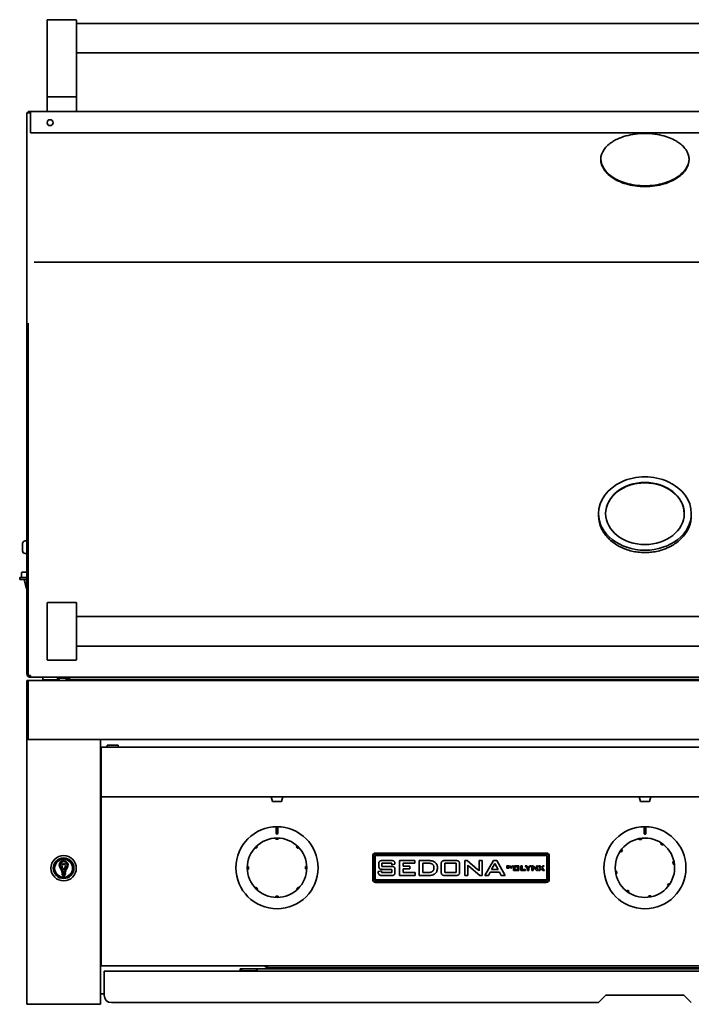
# Model space of a CAD drawing. Extents: x -4.2 to 75.1, y 0.4 to 69.5.
# Tile 1 of 4: x -4.2 to 18.6, y 0.4 to 33.8. Entities that reach past the tile are written whole.
import ezdxf

# ---------------------------------------------------------------- set-up
doc = ezdxf.new("R2010")
doc.units = 0
doc.header["$MEASUREMENT"] = 0

msp = doc.modelspace()

# ---------------------------------------------------------------- linework, layer by layer
at = {"color": 7, "lineweight": 35}
for p, q in [((-3.312574, 33.826594), (-3.312574, 33.323275)), ((-2.332574, 33.846594), (-3.292574, 33.846594)), ((-2.312574, 33.323275), (-2.312574, 33.826594)), ((-2.312574, 33.721595), (36.312426, 33.721595)), ((-3.312574, 31.221595), (-3.312574, 33.323275)), ((-2.312574, 33.323275), (-2.312574, 31.221595)), ((-2.312573, 32.721596), (36.312426, 32.721596)), ((-3.292574, 31.221595), (-3.312574, 31.221595)), ((-3.312574, 30.741596), (-3.312574, 31.201595)), ((-2.332574, 31.221595), (-3.292574, 31.221595)), ((-3.292574, 31.221595), (-2.332574, 31.221595)), ((-2.312574, 31.221595), (-2.332574, 31.221595)), ((-2.312574, 31.201595), (-2.312574, 30.741596)), ((-3.875073, 30.685694), (-3.997374, 30.685694)), ((-3.997374, 19.014189), (-3.997374, 30.685694)), ((-3.959573, 30.721594), (-3.875073, 30.721594)), ((-3.959573, 30.685694), (-3.959573, 30.721594)), ((-3.875073, 30.721594), (37.874924, 30.721594)), ((-3.875073, 30.721594), (-3.875073, 30.685694)), ((-3.875073, 29.998195), (-3.875073, 30.685694)), ((-3.875073, 30.671613), (-3.875073, 30.665697)), ((-3.875073, 30.058745), (-3.875073, 30.665697)), ((-3.875073, 30.053024), (-3.875073, 30.058745)), ((37.874924, 30.002845), (-3.875073, 30.002845)), ((-3.875073, 29.998195), (-3.752774, 29.998195)), ((15.499928, 29.094137), (15.499928, 29.093416)), ((18.499926, 29.094104), (18.499926, 29.093414)), ((-3.997374, 23.441801), (-3.997374, 25.494678)), ((37.752628, 25.604508), (-3.752769, 25.604508)), ((-3.997374, 23.441801), (-3.997374, 23.229322)), ((-3.959573, 23.310655), (-3.959573, 23.529649)), ((-3.997374, 15.00648), (-3.997374, 23.229322)), ((-3.959573, 15.026335), (-3.959573, 23.310655)), ((-3.997374, 19.014189), (-3.997359, 19.01479)), ((-3.997374, 18.424373), (-3.997374, 19.014189)), ((-3.997374, 18.424373), (-3.997374, 18.388134)), ((-3.997374, 17.849667), (-3.997374, 18.388136)), ((-3.997374, 17.849667), (-3.997374, 17.494562)), ((-3.997374, 15.201673), (-3.997374, 17.494562)), ((15.424926, 16.992534), (15.424926, 17.062923)), ((18.574926, 16.992534), (18.574926, 17.062923)), ((-3.997374, 16.132673), (-4.057373, 16.132673)), ((-3.997374, 15.711768), (-3.997374, 16.132673)), ((-4.147374, 16.042673), (-4.147374, 15.799616)), ((-4.147374, 15.799616), (-4.147374, 15.796672)), ((-3.997374, 15.706673), (-4.057373, 15.706673)), ((-3.997374, 15.706673), (-3.997374, 15.711768)), ((-3.997374, 15.073871), (-4.149774, 15.073871)), ((-3.997374, 15.201411), (-3.997374, 15.201673)), ((-3.997388, 14.88687), (-4.242627, 14.88687)), ((-4.242627, 14.827071), (-4.242627, 14.88687)), ((-4.242627, 14.827071), (-3.997374, 14.827071)), ((-4.180775, 15.04287), (-4.180775, 14.88687)), ((-4.090774, 14.816871), (-3.997374, 14.816871)), ((-4.009586, 14.513871), (-4.090774, 14.816871)), ((-4.040774, 14.816871), (-4.040774, 14.827071)), ((-3.997374, 15.00648), (-3.997374, 14.438155)), ((-3.959573, 14.438155), (-3.959573, 15.026335)), ((-4.009586, 14.513871), (-3.997374, 14.513871)), ((-3.997374, 14.438155), (-3.997374, 11.620722)), ((-3.959573, 11.553723), (-3.959573, 14.438155)), ((-3.312574, 14.015034), (-3.312574, 14.015823)), ((-3.312574, 13.656717), (-3.312574, 14.015034)), ((-3.292574, 14.035822), (-2.332574, 14.035822)), ((-2.332574, 14.035323), (-3.292574, 14.035323)), ((-2.312574, 14.015823), (-2.312574, 14.015034)), ((-2.312574, 14.015034), (-2.312574, 13.656717)), ((-3.312574, 13.656717), (-3.312574, 12.463928)), ((-2.312574, 12.463928), (-2.312574, 13.656717)), ((-2.312574, 13.560322), (36.437426, 13.560322)), ((-3.312574, 12.105611), (-3.312574, 12.463928)), ((-2.312574, 12.560323), (36.437426, 12.560323)), ((-2.312574, 12.463928), (-2.312574, 12.105611)), ((-2.332574, 12.085323), (-3.292574, 12.085323)), ((-3.952273, 11.384513), (-4.000075, 11.384513)), ((-4.000075, 11.384513), (-4.000075, 10.696513)), ((-3.959573, 11.553723), (-3.875073, 11.553723)), ((37.952126, 11.384513), (-3.952273, 11.384513)), ((-3.952273, 10.697013), (-3.952273, 11.384513)), ((-3.952273, 11.384513), (-3.952273, 10.696513)), ((-3.875073, 11.553723), (-3.875073, 11.498423)), ((-3.875073, 11.553723), (-3.875073, 11.501538)), ((-3.875073, 11.498424), (-3.875073, 11.497823)), ((37.874924, 11.497823), (-3.875073, 11.497823)), ((-3.459575, 11.497823), (-3.304418, 11.497823)), ((-3.459575, 11.407823), (-3.459575, 11.497823)), ((-3.459575, 11.407823), (-3.304418, 11.407823)), ((-3.304418, 11.497823), (-2.959574, 11.497823)), ((-3.304418, 11.407823), (-2.959574, 11.407823)), ((-3.294898, 11.405469), (-3.297358, 11.407823)), ((-3.278284, 11.407823), (-3.28543, 11.39778)), ((-2.959574, 11.407823), (-2.959574, 11.497823)), ((-2.959566, 11.485687), (-2.907553, 11.485687)), ((-2.959566, 11.473264), (-2.907553, 11.473264)), ((-2.95111, 11.428), (-2.959566, 11.428)), ((-2.667274, 11.472055), (-2.959559, 11.472055)), ((-2.527773, 11.476001), (-2.881116, 11.476001)), ((-2.667274, 11.472055), (-2.667274, 11.424056)), ((-0.229773, 11.424056), (-2.667274, 11.424056)), ((-2.667274, 11.424056), (-2.667274, 11.388056)), ((-0.229773, 11.388056), (-2.667274, 11.388056)), ((-2.527773, 11.497838), (-2.527773, 11.476001)), ((34.229626, 11.424056), (-0.229773, 11.424056)), ((-0.229773, 11.424056), (-0.229773, 11.388056)), ((-0.229773, 11.388056), (34.229626, 11.388056)), ((-4.00008, 11.286712), (-4.000077, 11.287449)), ((-4.000075, 10.696513), (-4.000075, 10.518446)), ((-4.000075, 9.446513), (-4.000075, 10.518446)), ((-3.952273, 10.519075), (-3.952273, 10.697013)), ((-3.952273, 10.696513), (-3.952273, 10.518446)), ((-3.952273, 10.519075), (-3.952273, 9.442918)), ((-3.952273, 9.446513), (-3.952273, 10.518446)), ((-4.000075, 9.386903), (-4.000075, 9.446513)), ((-3.952273, 9.446513), (-4.000075, 9.446513)), ((-4.000075, 9.385708), (-4.000075, 9.386903)), ((-4.000075, 9.386903), (-3.952273, 9.386903)), ((-4.000075, 9.384513), (-4.000075, 9.385708)), ((-4.000075, 0.384513), (-4.000075, 9.384513)), ((-3.902274, 9.384513), (-4.000075, 9.384513)), ((-3.952273, 9.386903), (-3.952273, 9.446513)), ((-3.952273, 9.384513), (-3.952273, 9.442918)), ((-3.952273, 9.385708), (-3.952273, 9.386903)), ((-3.952273, 9.384513), (-3.952273, 9.385708)), ((37.952126, 9.384513), (-3.952273, 9.384513)), ((-3.902274, 9.384513), (-1.597874, 9.384513)), ((-1.500074, 9.384513), (-1.597874, 9.384513)), ((-1.500074, 9.384513), (-1.500074, 0.384513)), ((-1.500074, 9.072013), (-1.469074, 9.072013)), ((35.468928, 9.120813), (-1.469074, 9.120813)), ((-1.469074, 9.050013), (-1.469074, 9.120813)), ((-1.469074, 8.11786), (-1.469074, 9.050013)), ((-1.266801, 9.197013), (-0.891802, 9.197013)), ((-1.266801, 9.120813), (-1.266801, 9.197013)), ((-0.891802, 9.197013), (-0.891802, 9.120813)), ((-1.469074, 8.100724), (-1.469074, 8.11786)), ((-1.469074, 7.541649), (-1.469074, 8.100724)), ((-1.469074, 7.502513), (-1.469074, 7.541649)), ((-1.469074, 7.502513), (-1.469074, 7.431713)), ((35.468928, 7.431713), (-1.469074, 7.431713)), ((-1.469074, 7.400713), (-1.469074, 7.431713)), ((-1.469074, 1.768513), (-1.469074, 7.400713)), ((4.303926, 7.431713), (4.695926, 7.431713)), ((4.349926, 7.271713), (4.303926, 7.431713)), ((4.649926, 7.271713), (4.695926, 7.431713)), ((16.803926, 7.431713), (16.807336, 7.431713)), ((16.849926, 7.271713), (16.803926, 7.431713)), ((16.807336, 7.431713), (17.195926, 7.431713)), ((17.149926, 7.271713), (17.195926, 7.431713)), ((4.349926, 7.271713), (4.649926, 7.271713)), ((4.349926, 7.271713), (4.649926, 7.271713)), ((16.849926, 7.271713), (17.147317, 7.271713)), ((16.852536, 7.271713), (17.149926, 7.271713)), ((4.468926, 6.197213), (4.468926, 6.353213)), ((4.530927, 6.353213), (4.530927, 6.197213)), ((16.968926, 6.197213), (16.968926, 6.353213)), ((17.030927, 6.353213), (17.030927, 6.197213)), ((3.764602, 5.700139), (3.773967, 5.690843)), ((3.784013, 5.680872), (3.773967, 5.690843)), ((3.838961, 5.736231), (3.784013, 5.680872)), ((3.828916, 5.746202), (3.819551, 5.755498)), ((3.828916, 5.746202), (3.838961, 5.736231)), ((4.457218, 6.02241), (4.457268, 6.009215)), ((4.457321, 5.995061), (4.457268, 6.009215)), ((4.496319, 5.995206), (4.457321, 5.995061)), ((4.535319, 5.995351), (4.496319, 5.995206)), ((4.535267, 6.009505), (4.535217, 6.022701)), ((4.535267, 6.009505), (4.535319, 5.995351)), ((5.155586, 5.741127), (5.165557, 5.751172)), ((5.210945, 5.686178), (5.155586, 5.741127)), ((5.174853, 5.760537), (5.165557, 5.751172)), ((5.220916, 5.696223), (5.210945, 5.686178)), ((5.220916, 5.696223), (5.230211, 5.705588)), ((16.79965, 6.003025), (16.80179, 5.990005)), ((16.804086, 5.976037), (16.80179, 5.990005)), ((16.84257, 5.982364), (16.804086, 5.976037)), ((16.881053, 5.988691), (16.84257, 5.982364)), ((16.878757, 6.002658), (16.876617, 6.015678)), ((16.878757, 6.002658), (16.881053, 5.988691)), ((17.533782, 5.836027), (17.542034, 5.847527)), ((17.597153, 5.790551), (17.533782, 5.836027)), ((17.549727, 5.858247), (17.542034, 5.847527)), ((17.605405, 5.80205), (17.597153, 5.790551)), ((17.605405, 5.80205), (17.613098, 5.81277)), ((7.749926, 5.425713), (7.749926, 4.625713)), ((7.78342, 5.425713), (7.78342, 4.625713)), ((7.83342, 5.425713), (7.83342, 4.625713)), ((13.649926, 5.525713), (7.849926, 5.525713)), ((13.649926, 5.492219), (7.849926, 5.492219)), ((13.649926, 5.442219), (7.849926, 5.442219)), ((13.666432, 4.625713), (13.666432, 5.425713)), ((13.716433, 4.625713), (13.716433, 5.425713)), ((13.749926, 4.625713), (13.749926, 5.425713)), ((16.166892, 5.575014), (16.177612, 5.567321)), ((16.189113, 5.559068), (16.177612, 5.567321)), ((16.234589, 5.622439), (16.189113, 5.559068)), ((16.223089, 5.630691), (16.212368, 5.638384)), ((16.223089, 5.630691), (16.234589, 5.622439)), ((-2.773696, 5.316677), (-2.773696, 5.313715)), ((-2.726451, 5.313716), (-2.726451, 5.316677)), ((3.515633, 5.060553), (3.502439, 5.060504)), ((3.515633, 5.060553), (3.529788, 5.060606)), ((3.529788, 5.060606), (3.530078, 4.982607)), ((5.469775, 5.067819), (5.483928, 5.067872)), ((5.470064, 4.98982), (5.469775, 5.067819)), ((5.497124, 5.067921), (5.483928, 5.067872)), ((7.956493, 5.092932), (7.956493, 5.149321)), ((8.065031, 5.178716), (8.065031, 5.070178)), ((8.399689, 5.178716), (8.065031, 5.178716)), ((8.065031, 5.070178), (8.383719, 5.070178)), ((8.087784, 5.269165), (8.377925, 5.269165)), ((8.399689, 5.124447), (8.399689, 5.178716)), ((8.508227, 5.147483), (8.399689, 5.124447)), ((8.508227, 5.157518), (8.508227, 5.147483)), ((8.663798, 5.269165), (9.179353, 5.269165)), ((8.663798, 4.762654), (8.663798, 5.269165)), ((8.781381, 5.178716), (8.781381, 5.079223)), ((9.179353, 5.178716), (8.781381, 5.178716)), ((8.781381, 5.079223), (9.016546, 5.079223)), ((9.016546, 5.079223), (9.016546, 4.988775)), ((9.179353, 5.269165), (9.179353, 5.178716)), ((9.334925, 5.269165), (9.662799, 5.269165)), ((9.334925, 4.762654), (9.334925, 5.269165)), ((9.452507, 5.178716), (9.452507, 4.862148)), ((9.663789, 5.178716), (9.452507, 5.178716)), ((10.078409, 4.886314), (10.078409, 5.149886)), ((10.195993, 5.178716), (10.195993, 4.862148)), ((10.58492, 5.178716), (10.195993, 5.178716)), ((10.203624, 5.269165), (10.576722, 5.269165)), ((10.58492, 4.862148), (10.58492, 5.178716)), ((10.702503, 5.149886), (10.702503, 4.886314)), ((10.876163, 5.269165), (10.956577, 5.269165)), ((10.876163, 4.762654), (10.876163, 5.269165)), ((10.956577, 5.269165), (11.312435, 4.970686)), ((11.021729, 5.075549), (10.979755, 5.116816)), ((10.984701, 5.036261), (10.984701, 4.762654)), ((11.392849, 4.762654), (11.021729, 5.075549)), ((11.364584, 5.269165), (11.473122, 5.269165)), ((11.364584, 5.003191), (11.364584, 5.269165)), ((11.473122, 5.269165), (11.473122, 4.762654)), ((11.565379, 4.762654), (11.850716, 5.269165)), ((11.903147, 5.169954), (11.791077, 4.96164)), ((11.850716, 5.269165), (11.963634, 5.269165)), ((12.011827, 4.96164), (11.903147, 5.169954)), ((11.963634, 5.269165), (12.252786, 4.762654)), ((12.302655, 5.088237), (12.367251, 5.088237)), ((12.302655, 5.007345), (12.302655, 5.088237)), ((12.315655, 5.076681), (12.315655, 5.056458)), ((12.362285, 5.076681), (12.315655, 5.076681)), ((12.315655, 5.056458), (12.362285, 5.056458)), ((12.315655, 5.044902), (12.315655, 5.018901)), ((12.362285, 5.044902), (12.315655, 5.044902)), ((12.370545, 5.062958), (12.370545, 5.070316)), ((12.371991, 5.028471), (12.371991, 5.035197)), ((12.384991, 5.072325), (12.384991, 5.063793)), ((12.384991, 5.033955), (12.384991, 5.02364)), ((12.408102, 5.088237), (12.42458, 5.088237)), ((12.448549, 5.042622), (12.408102, 5.088237)), ((12.42458, 5.088237), (12.455637, 5.052192)), ((12.448549, 5.007345), (12.448549, 5.042622)), ((12.455637, 5.052192), (12.485677, 5.088237)), ((12.501996, 5.088237), (12.461549, 5.042938)), ((12.461549, 5.042938), (12.461549, 5.007345)), ((12.485677, 5.088237), (12.501996, 5.088237)), ((12.537168, 5.094517), (12.537168, 4.932733)), ((12.557168, 5.094517), (12.537168, 5.094517)), ((12.557168, 4.952734), (12.557168, 5.094517)), ((12.577167, 5.094517), (12.577167, 5.074518)), ((12.718667, 5.094517), (12.577167, 5.094517)), ((12.577167, 5.074518), (12.698667, 5.074518)), ((12.577167, 5.060248), (12.577167, 4.970576)), ((12.678667, 5.060248), (12.577167, 5.060248)), ((12.678667, 4.970576), (12.678667, 5.060248)), ((12.698667, 5.074518), (12.698667, 4.936331)), ((12.718667, 4.936331), (12.718667, 5.094517)), ((12.781696, 5.094517), (12.827109, 5.094517)), ((12.781696, 4.932733), (12.781696, 5.094517)), ((12.827109, 5.094517), (12.827109, 4.966794)), ((12.935249, 5.094517), (12.989265, 5.094517)), ((13.014721, 5.004224), (12.935249, 5.094517)), ((12.989265, 5.094517), (13.039735, 5.034558)), ((13.039735, 5.034558), (13.090469, 5.094517)), ((13.139608, 5.094517), (13.060135, 5.006086)), ((13.090469, 5.094517), (13.139608, 5.094517)), ((13.159759, 5.094517), (13.190493, 5.094517)), ((13.159759, 4.932733), (13.159759, 5.094517)), ((13.190493, 5.094517), (13.302606, 5.001829)), ((13.203842, 5.029813), (13.198879, 5.034169)), ((13.199497, 5.019923), (13.199497, 4.932733)), ((13.320878, 4.932733), (13.203842, 5.029813)), ((13.313029, 5.094517), (13.352764, 5.094517)), ((13.313029, 5.009723), (13.313029, 5.094517)), ((13.352764, 5.094517), (13.352764, 4.932733)), ((13.381432, 5.094517), (13.435182, 5.094517)), ((13.45607, 5.015665), (13.381432, 5.094517)), ((13.435182, 5.094517), (13.482369, 5.041476)), ((13.482369, 5.041476), (13.527117, 5.094517)), ((13.575502, 5.094517), (13.508047, 5.019923)), ((13.508047, 5.019923), (13.591467, 4.932733)), ((13.527117, 5.094517), (13.575502, 5.094517)), ((17.950751, 5.221052), (17.964718, 5.223348)), ((17.963405, 5.144086), (17.950751, 5.221052)), ((17.977372, 5.146382), (17.963405, 5.144086)), ((17.977738, 5.225489), (17.964718, 5.223348)), ((17.977372, 5.146382), (17.990391, 5.148522)), ((-2.874089, 4.727507), (-2.874089, 4.730735)), ((-2.804159, 4.826917), (-2.804159, 4.801818)), ((-2.700476, 4.837788), (-2.793288, 4.837788)), ((-2.793288, 4.790946), (-2.700476, 4.790946)), ((-2.71607, 4.774129), (-2.778179, 4.774129)), ((-2.775616, 4.854862), (-2.718101, 4.854862)), ((-2.718924, 4.893238), (-2.775325, 4.893238)), ((-2.689605, 4.801818), (-2.689605, 4.826917)), ((-2.626058, 4.727506), (-2.626058, 4.730735)), ((3.502728, 4.982505), (3.515924, 4.982554)), ((3.530078, 4.982607), (3.515924, 4.982554)), ((5.484219, 4.989872), (5.470064, 4.98982)), ((5.484219, 4.989872), (5.497414, 4.989921)), ((7.938403, 4.896914), (8.046941, 4.916417)), ((7.938403, 4.884335), (7.938403, 4.896914)), ((8.046941, 4.916417), (8.046941, 4.862148)), ((8.046941, 4.862148), (8.399689, 4.862148)), ((8.383719, 4.762654), (8.067998, 4.762654)), ((8.399689, 4.970686), (8.087784, 4.970686)), ((8.399689, 4.862148), (8.399689, 4.970686)), ((8.508227, 4.949628), (8.508227, 4.884335)), ((9.188398, 4.762654), (8.663798, 4.762654)), ((8.781381, 4.988775), (8.781381, 4.862148)), ((9.016546, 4.988775), (8.781381, 4.988775)), ((8.781381, 4.862148), (9.188398, 4.862148)), ((9.188398, 4.862148), (9.188398, 4.762654)), ((9.632273, 4.762654), (9.334925, 4.762654)), ((9.452507, 4.862148), (9.606552, 4.862148)), ((10.195993, 4.862148), (10.58492, 4.862148)), ((10.576722, 4.762654), (10.203624, 4.762654)), ((10.984701, 4.762654), (10.876163, 4.762654)), ((11.473122, 4.762654), (11.392849, 4.762654)), ((11.682256, 4.762654), (11.565379, 4.762654)), ((11.740905, 4.871192), (11.682256, 4.762654)), ((12.060583, 4.871192), (11.740905, 4.871192)), ((11.791077, 4.96164), (12.011827, 4.96164)), ((12.121071, 4.762654), (12.060583, 4.871192)), ((12.252786, 4.762654), (12.121071, 4.762654)), ((12.362443, 5.007345), (12.302655, 5.007345)), ((12.315655, 5.018901), (12.362285, 5.018901)), ((12.461549, 5.007345), (12.448549, 5.007345)), ((12.537168, 4.932733), (12.678667, 4.932733)), ((12.678667, 4.952734), (12.557168, 4.952734)), ((12.577167, 4.970576), (12.678667, 4.970576)), ((12.678667, 4.932733), (12.678667, 4.952734)), ((12.698667, 4.936331), (12.718667, 4.936331)), ((12.94348, 4.932733), (12.781696, 4.932733)), ((12.827109, 4.966794), (12.94348, 4.966794)), ((12.94348, 4.966794), (12.94348, 4.932733)), ((13.014721, 4.932733), (13.014721, 5.004224)), ((13.060135, 4.932733), (13.014721, 4.932733)), ((13.060135, 5.006086), (13.060135, 4.932733)), ((13.199497, 4.932733), (13.159759, 4.932733)), ((13.352764, 4.932733), (13.320878, 4.932733)), ((13.382763, 4.932733), (13.45607, 5.015665)), ((13.431457, 4.932733), (13.382763, 4.932733)), ((13.481438, 4.993269), (13.431457, 4.932733)), ((13.535676, 4.932733), (13.481438, 4.993269)), ((13.591467, 4.932733), (13.535676, 4.932733)), ((16.022481, 4.904044), (16.009461, 4.901903)), ((16.022114, 4.824937), (16.035135, 4.827077)), ((16.022481, 4.904044), (16.036448, 4.90634)), ((16.049102, 4.829374), (16.035135, 4.827077)), ((16.036448, 4.90634), (16.049102, 4.829374)), ((3.778936, 4.354202), (3.769642, 4.344837)), ((3.778936, 4.354202), (3.788908, 4.364248)), ((3.788908, 4.364248), (3.844267, 4.309299)), ((5.160891, 4.314195), (5.21584, 4.369554)), ((5.21584, 4.369554), (5.225885, 4.359583)), ((5.235251, 4.350287), (5.225885, 4.359583)), ((7.849926, 4.609206), (13.649926, 4.609206)), ((7.849926, 4.559207), (13.649926, 4.559207)), ((7.849926, 4.525713), (13.649926, 4.525713)), ((17.765264, 4.427986), (17.81074, 4.491357)), ((17.776763, 4.419734), (17.765264, 4.427986)), ((17.776763, 4.419734), (17.787484, 4.412041)), ((17.81074, 4.491357), (17.82224, 4.483105)), ((17.83296, 4.475412), (17.82224, 4.483105)), ((3.825, 4.289888), (3.834296, 4.299253)), ((3.844267, 4.309299), (3.834296, 4.299253)), ((4.464533, 4.055074), (4.503533, 4.05522)), ((4.464586, 4.04092), (4.464533, 4.055074)), ((4.464586, 4.04092), (4.464635, 4.027726)), ((4.503533, 4.05522), (4.542532, 4.055364)), ((4.542532, 4.055364), (4.542585, 4.04121)), ((4.542634, 4.028015), (4.542585, 4.04121)), ((5.170937, 4.304223), (5.160891, 4.314195)), ((5.170937, 4.304223), (5.180301, 4.294928)), ((16.394448, 4.248375), (16.386755, 4.237655)), ((16.394448, 4.248375), (16.4027, 4.259875)), ((16.4027, 4.259875), (16.46607, 4.214399)), ((16.450126, 4.192179), (16.457819, 4.202899)), ((16.46607, 4.214399), (16.457819, 4.202899)), ((17.118799, 4.061735), (17.157283, 4.068061)), ((17.121095, 4.047768), (17.118799, 4.061735)), ((17.121095, 4.047768), (17.123235, 4.034748)), ((17.157283, 4.068061), (17.195766, 4.074388)), ((17.195766, 4.074388), (17.198062, 4.060421)), ((17.200202, 4.047401), (17.198062, 4.060421)), ((-1.469074, 2.884513), (-1.500074, 2.884513)), ((-1.469071, 1.991813), (-1.50007, 1.991813)), ((-1.469074, 1.697713), (-1.469074, 1.768513)), ((35.468928, 1.697713), (-1.469074, 1.697713)), ((4.082876, 1.678603), (4.082876, 1.697715)), ((4.207877, 1.590215), (4.082876, 1.678603)), ((4.103648, 1.697715), (4.207877, 1.624015)), ((-1.375003, 1.513555), (35.374857, 1.513555)), ((-1.375003, 1.513555), (-1.375003, 1.227555)), ((3.249926, 1.591813), (3.249926, 1.517391)), ((4.205617, 1.591813), (3.249926, 1.591813)), ((3.804926, 1.587308), (3.352226, 1.587308)), ((3.804926, 1.527508), (3.352226, 1.527508)), ((3.374926, 1.52752), (3.374926, 1.513569)), ((3.804926, 1.587308), (3.804926, 1.527508)), ((3.824927, 1.587308), (3.804938, 1.587308)), ((3.824927, 1.513569), (3.824927, 1.587308)), ((29.791976, 1.624015), (4.207877, 1.624015)), ((4.207877, 1.624015), (4.207877, 1.590215)), ((29.791976, 1.590215), (4.207877, 1.590215)), ((-1.375003, 1.227555), (-1.375003, 0.692055)), ((-1.375, 0.741813), (-1.500071, 0.741813)), ((15.673927, 0.692055), (15.423926, 0.442054)), ((18.325926, 0.692055), (15.673927, 0.692055)), ((18.575926, 0.442054), (18.325926, 0.692055)), ((-4.000075, 0.384513), (-3.902274, 0.384513)), ((-1.597874, 0.384513), (-3.902274, 0.384513)), ((-3.252074, 0.384513), (-3.251147, 0.384514)), ((-1.597874, 0.384513), (-1.500074, 0.384513)), ((15.423926, 0.442054), (-1.125003, 0.442054))]:
    msp.add_line(p, q, dxfattribs=at)
for points in [[(16.4258, 29.914315), (16.350625, 29.894779), (16.277139, 29.872807), (16.205456, 29.848325), (16.169921, 29.834965), (16.134895, 29.820936), (16.101182, 29.806581), (16.067984, 29.791579), (16.024038, 29.770301), (15.981088, 29.747814), (15.939172, 29.724116)], [(16.999915, 29.98076), (16.916139, 29.979435), (16.832861, 29.975447), (16.750133, 29.968752), (16.668012, 29.959318), (16.586549, 29.947116), (16.5058, 29.932121), (16.425818, 29.91432)], [(17.574052, 29.914315), (17.494053, 29.932116), (17.413295, 29.947111), (17.331831, 29.959318), (17.249713, 29.968757), (17.16699, 29.975454), (17.083715, 29.979443), (16.999938, 29.98076)], [(15.93916, 29.724109), (15.910628, 29.706897), (15.882816, 29.689187), (15.846899, 29.664794), (15.812366, 29.639498), (15.779275, 29.613287), (15.741548, 29.580621), (15.706076, 29.546629), (15.672949, 29.511303), (15.642254, 29.474656), (15.61407, 29.436703)], [(18.385785, 29.436694), (18.357588, 29.474656), (18.326888, 29.511305), (18.293762, 29.546634), (18.258293, 29.580631), (18.220573, 29.613297), (18.187485, 29.639508), (18.152956, 29.664802), (18.117041, 29.689192), (18.089231, 29.706897), (18.060698, 29.724107)], [(18.499926, 29.093414), (18.498773, 29.129449), (18.495296, 29.165198), (18.489495, 29.200627), (18.481378, 29.235691), (18.470966, 29.270356), (18.460556, 29.298918), (18.448593, 29.327162), (18.435104, 29.355077), (18.424179, 29.375471), (18.412452, 29.39567), (18.399531, 29.416288), (18.385788, 29.436689)], [(16.425828, 28.273657), (16.505736, 28.254664), (16.586442, 28.238631), (16.667889, 28.225564), (16.75002, 28.215443), (16.832774, 28.208248), (16.916094, 28.203961), (16.999921, 28.202543)], [(16.425828, 28.245532), (16.505737, 28.226554), (16.586444, 28.210533), (16.667891, 28.197471), (16.750022, 28.187357), (16.832776, 28.180167), (16.916097, 28.175883), (16.999924, 28.174467)], [(16.999948, 28.202543), (17.083775, 28.203968), (17.167098, 28.208258), (17.249853, 28.215447), (17.331985, 28.225564), (17.413433, 28.238631), (17.494138, 28.254659), (17.574041, 28.273657)], [(16.999948, 28.174467), (17.083775, 28.17589), (17.167096, 28.180177), (17.249853, 28.187362), (17.331985, 28.197473), (17.413433, 28.210531), (17.494138, 28.226549), (17.574042, 28.245537)], [(15.424926, 16.992534), (15.425862, 16.949205), (15.428667, 16.905928), (15.433338, 16.862767), (15.439869, 16.819762), (15.445855, 16.788259), (15.452839, 16.756892), (15.467147, 16.703393), (15.484349, 16.650472), (15.4975, 16.615322), (15.511924, 16.58051), (15.527608, 16.546066), (15.544536, 16.512021), (15.568412, 16.468338), (15.591778, 16.429485), (15.616784, 16.39132), (15.643399, 16.353888), (15.675093, 16.312863), (15.712442, 16.26863), (15.731981, 16.247013), (15.756636, 16.221048), (15.799347, 16.179156), (15.834838, 16.146967), (15.871669, 16.115782), (15.909794, 16.085633), (15.949165, 16.056555), (15.989739, 16.028577), (16.031468, 16.001731), (16.0743, 15.976043), (16.126616, 15.947041), (16.163856, 15.927874), (16.201749, 15.909554), (16.240263, 15.892097), (16.303266, 15.865927), (16.351649, 15.84773), (16.400769, 15.830858), (16.450569, 15.815329), (16.500991, 15.801156), (16.551981, 15.788359), (16.603478, 15.776949), (16.655424, 15.766938), (16.707761, 15.758338), (16.760429, 15.751157), (16.813369, 15.745403), (16.86652, 15.741082), (16.919822, 15.738199), (16.973215, 15.736756), (17.026638, 15.736756), (17.08003, 15.738199), (17.133333, 15.741082), (17.186484, 15.745403), (17.239423, 15.751157), (17.292091, 15.758338), (17.344429, 15.766938), (17.396375, 15.776949), (17.447871, 15.788359), (17.498861, 15.801156), (17.549283, 15.815329), (17.599084, 15.830858), (17.648204, 15.84773), (17.696586, 15.865927), (17.759589, 15.892097), (17.798104, 15.909554), (17.835996, 15.927874), (17.873236, 15.947041), (17.925552, 15.976043), (17.968385, 16.001731), (18.010113, 16.028577), (18.050687, 16.056555), (18.090059, 16.085633), (18.128184, 16.115782), (18.165014, 16.146967), (18.200506, 16.179156), (18.243216, 16.221048), (18.267872, 16.247013), (18.306375, 16.290584), (18.342552, 16.335459), (18.369959, 16.372509), (18.395774, 16.410312), (18.419964, 16.448827), (18.442497, 16.488006), (18.455317, 16.512021), (18.472244, 16.546066), (18.487928, 16.58051), (18.502352, 16.615322), (18.515504, 16.650472), (18.532705, 16.703393), (18.547014, 16.756892), (18.553998, 16.788259), (18.563481, 16.841241), (18.569082, 16.884331), (18.572821, 16.927556), (18.574692, 16.970866), (18.574926, 16.992534)], [(-2.807658, 5.091008), (-2.813065, 5.091631), (-2.81798, 5.090645), (-2.82181, 5.087323), (-2.824362, 5.083988)], [(-2.824362, 5.083988), (-2.818076, 5.07693), (-2.815427, 5.073106), (-2.812883, 5.066877), (-2.812484, 5.061718), (-2.812809, 5.058031), (-2.813993, 5.05085), (-2.814753, 5.045128), (-2.814819, 5.042309), (-2.814221, 5.038265), (-2.811503, 5.033301), (-2.805695, 5.027641), (-2.801712, 5.023899), (-2.799964, 5.021873), (-2.797385, 5.016655), (-2.796974, 5.012643), (-2.797409, 5.004332), (-2.797084, 4.999441), (-2.794402, 4.994265), (-2.789247, 4.989804), (-2.781485, 4.984255), (-2.778215, 4.981104), (-2.774989, 4.974567), (-2.774088, 4.968626), (-2.773833, 4.96375)], [(-2.816347, 5.153289), (-2.81901, 5.150005), (-2.81999, 5.148253), (-2.820361, 5.144501), (-2.819496, 5.14194), (-2.816435, 5.137002), (-2.8152, 5.135315)], [(-2.686067, 5.159436), (-2.695144, 5.162072), (-2.699736, 5.162818), (-2.706453, 5.162433), (-2.711283, 5.160571), (-2.71447, 5.158691), (-2.720441, 5.154531), (-2.72528, 5.151383), (-2.727794, 5.15011), (-2.731703, 5.14891), (-2.737355, 5.149226), (-2.744962, 5.152032), (-2.750054, 5.154016), (-2.752635, 5.154722), (-2.758455, 5.154802), (-2.762254, 5.153446), (-2.769569, 5.149477), (-2.774122, 5.147665), (-2.77995, 5.147858), (-2.786195, 5.150592), (-2.794545, 5.155208), (-2.798797, 5.156804), (-2.806085, 5.156902), (-2.811836, 5.155158), (-2.816347, 5.153289)], [(-2.8152, 5.135315), (-2.807195, 5.138334), (-2.803121, 5.139108), (-2.796675, 5.138331), (-2.79104, 5.135741), (-2.783721, 5.13163), (-2.779993, 5.130032), (-2.774844, 5.129309), (-2.770769, 5.130406), (-2.766688, 5.13248), (-2.76277, 5.134667), (-2.757345, 5.136757), (-2.751676, 5.1366), (-2.744669, 5.13417), (-2.737736, 5.131466), (-2.732087, 5.130669), (-2.726634, 5.132148), (-2.722409, 5.134512), (-2.714221, 5.140196), (-2.707921, 5.143612), (-2.700171, 5.144804), (-2.693823, 5.143866), (-2.685213, 5.141337)], [(-2.757129, 4.970769), (-2.757519, 4.977141), (-2.757982, 4.980252), (-2.759335, 4.984645), (-2.762992, 4.989703), (-2.768188, 4.9938), (-2.775523, 4.999143), (-2.778413, 5.002178), (-2.779807, 5.004606), (-2.780702, 5.009168), (-2.78038, 5.016506), (-2.780345, 5.021432), (-2.7807, 5.023754), (-2.78309, 5.02867), (-2.787687, 5.033498), (-2.792685, 5.038035), (-2.796377, 5.042588), (-2.798027, 5.047995), (-2.798067, 5.051891), (-2.796931, 5.059912), (-2.795816, 5.067972), (-2.795868, 5.071922), (-2.798278, 5.079348), (-2.801908, 5.084621), (-2.807658, 5.091008)], [(-2.68659, 5.091008), (-2.692877, 5.083949), (-2.695526, 5.080125), (-2.69807, 5.073898), (-2.698469, 5.068737), (-2.698144, 5.065051), (-2.69696, 5.057869), (-2.6962, 5.052148), (-2.696134, 5.04933), (-2.696733, 5.045285), (-2.69945, 5.04032), (-2.705258, 5.034661), (-2.709241, 5.030919), (-2.710989, 5.028893), (-2.713567, 5.023675), (-2.713977, 5.019662), (-2.713544, 5.011352), (-2.713868, 5.006461), (-2.716551, 5.001285), (-2.721707, 4.996824), (-2.729468, 4.991274), (-2.732739, 4.988124), (-2.735965, 4.981587), (-2.736866, 4.975647), (-2.73712, 4.970769)], [(-2.720415, 4.96375), (-2.720026, 4.970122), (-2.719563, 4.973232), (-2.718209, 4.977625), (-2.714553, 4.982684), (-2.709355, 4.986781), (-2.70202, 4.992123), (-2.699131, 4.995157), (-2.697737, 4.997587), (-2.696842, 5.002148), (-2.697165, 5.009486), (-2.697199, 5.014412), (-2.696844, 5.016734), (-2.694453, 5.021649), (-2.689858, 5.026478), (-2.684858, 5.031015), (-2.681167, 5.035568), (-2.679518, 5.040976), (-2.679478, 5.044871), (-2.680614, 5.052892), (-2.681729, 5.060952), (-2.681676, 5.064902), (-2.679267, 5.072328), (-2.675637, 5.077601), (-2.669886, 5.083988)], [(-2.669886, 5.083988), (-2.673288, 5.088275), (-2.675254, 5.090016), (-2.678584, 5.091445), (-2.681184, 5.091631), (-2.68659, 5.091008)], [(-2.685213, 5.141337), (-2.683049, 5.145392), (-2.682224, 5.147485), (-2.681725, 5.150641), (-2.682381, 5.153536), (-2.683401, 5.155563), (-2.686067, 5.159436)], [(7.956493, 5.149321), (7.957183, 5.170333), (7.959627, 5.191212), (7.963422, 5.207906), (7.968031, 5.220872), (7.973981, 5.232239), (7.980747, 5.240971), (7.98935, 5.248447), (8.000568, 5.255089), (8.012939, 5.259943), (8.029482, 5.264232), (8.050402, 5.267422), (8.062972, 5.268429), (8.087784, 5.269165)], [(8.087784, 4.970686), (8.059402, 4.971637), (8.045418, 4.973051), (8.02388, 4.977024), (8.014564, 4.979522), (8.005791, 4.982673), (7.997095, 4.986842), (7.987382, 4.993187), (7.979083, 5.001274), (7.972073, 5.011542), (7.966873, 5.022836), (7.961756, 5.039609), (7.958645, 5.056873), (7.957361, 5.06905), (7.956493, 5.092932)], [(8.377925, 5.269165), (8.404524, 5.268244), (8.418111, 5.266978), (8.435508, 5.264223), (8.45249, 5.259574), (8.464502, 5.254676), (8.475663, 5.248098), (8.484457, 5.240462), (8.491612, 5.231285), (8.497593, 5.219961), (8.502753, 5.205289), (8.506203, 5.188761), (8.507417, 5.17838), (8.508227, 5.157518)], [(8.383719, 5.070178), (8.410952, 5.069191), (8.424637, 5.067766), (8.441846, 5.064598), (8.457205, 5.059884), (8.468453, 5.05482), (8.478708, 5.047961), (8.486932, 5.039698), (8.493724, 5.02922), (8.498769, 5.017788), (8.503371, 5.001738), (8.506526, 4.982802), (8.507513, 4.971904), (8.508227, 4.949628)], [(9.606552, 4.862148), (9.648527, 4.863376), (9.670455, 4.865188), (9.696426, 4.868561), (9.722072, 4.873884), (9.741589, 4.879713), (9.76045, 4.88741), (9.774819, 4.895284), (9.787967, 4.905053), (9.799546, 4.91656), (9.809391, 4.929577), (9.817493, 4.944401), (9.823618, 4.960153), (9.828486, 4.979392), (9.831276, 4.999047), (9.83239, 5.022976)], [(9.662799, 5.269165), (9.691739, 5.268424), (9.727614, 5.265112), (9.749005, 5.261694), (9.774741, 5.255903), (9.799893, 5.247965), (9.821712, 5.238929), (9.841951, 5.228244), (9.861599, 5.215151), (9.878506, 5.201351), (9.893923, 5.185907), (9.907314, 5.169141), (9.918875, 5.151064), (9.928899, 5.130924), (9.936892, 5.109889), (9.943156, 5.086565), (9.947293, 5.062759), (9.948835, 5.04817), (9.949973, 5.019019)], [(9.83239, 5.022976), (9.83176, 5.040471), (9.829185, 5.062195), (9.826508, 5.07505), (9.821181, 5.092006), (9.813738, 5.108142), (9.804742, 5.12233), (9.793862, 5.13512), (9.781277, 5.146312), (9.767293, 5.155689), (9.751324, 5.163647), (9.734496, 5.169589), (9.712915, 5.174744), (9.690911, 5.177654), (9.663789, 5.178716)], [(10.078409, 5.149886), (10.079029, 5.170341), (10.08126, 5.19068), (10.084877, 5.207564), (10.087453, 5.216119), (10.090724, 5.224263), (10.094934, 5.232141), (10.101667, 5.241278), (10.110068, 5.248901), (10.119845, 5.254763), (10.134063, 5.260558), (10.149671, 5.26458), (10.164199, 5.266977), (10.17446, 5.268028), (10.194301, 5.269003), (10.203624, 5.269165)], [(10.576722, 5.269165), (10.603938, 5.268194), (10.617645, 5.266801), (10.637243, 5.263148), (10.651788, 5.258737), (10.663589, 5.253292), (10.67285, 5.247137), (10.680674, 5.239247), (10.687596, 5.229094), (10.692684, 5.217915), (10.697375, 5.202226), (10.70071, 5.183508), (10.701755, 5.172448), (10.702503, 5.149886)], [(10.979755, 5.116816), (10.983658, 5.068535), (10.984701, 5.036261)], [(12.370545, 5.070316), (12.369893, 5.073896), (12.368126, 5.075727), (12.365797, 5.076447), (12.362285, 5.076681)], [(12.362285, 5.056458), (12.364734, 5.056576), (12.367138, 5.057062), (12.368254, 5.057565), (12.369933, 5.059498), (12.370545, 5.062958)], [(12.371991, 5.035197), (12.371569, 5.039472), (12.370823, 5.041485), (12.368288, 5.043888), (12.364512, 5.044795), (12.362285, 5.044902)], [(12.362285, 5.018901), (12.36653, 5.019307), (12.368559, 5.020006), (12.370973, 5.0225), (12.371883, 5.026256), (12.371991, 5.028471)], [(12.384991, 5.02364), (12.383982, 5.017405), (12.381434, 5.013153), (12.376822, 5.009852), (12.370764, 5.008014), (12.362443, 5.007345)], [(12.367251, 5.088237), (12.375405, 5.08728), (12.377953, 5.086351), (12.381786, 5.083478), (12.384248, 5.078581), (12.384991, 5.072325)], [(12.384991, 5.063793), (12.384547, 5.059491), (12.382812, 5.055543), (12.379602, 5.052672), (12.375588, 5.051058), (12.371336, 5.050251)], [(12.371336, 5.050251), (12.375928, 5.049148), (12.379988, 5.046756), (12.382963, 5.043102), (12.384547, 5.038658), (12.384991, 5.033955)], [(-2.773833, 4.96375), (-2.769015, 4.962373), (-2.766608, 4.961998), (-2.763308, 4.96237), (-2.760246, 4.964902), (-2.759092, 4.966723), (-2.757129, 4.970769)], [(-2.73712, 4.970769), (-2.73437, 4.965426), (-2.732552, 4.963325), (-2.728678, 4.961968), (-2.723609, 4.962781), (-2.720415, 4.96375)], [(8.067998, 4.762654), (8.049334, 4.763096), (8.026021, 4.765053), (8.005374, 4.768887), (7.99622, 4.771344), (7.987557, 4.774412), (7.97898, 4.778444), (7.96963, 4.784456), (7.961321, 4.792504), (7.954247, 4.802543), (7.94899, 4.813628), (7.943705, 4.830603), (7.940617, 4.84804), (7.939297, 4.860186), (7.938403, 4.884335)], [(8.508227, 4.884335), (8.507622, 4.863741), (8.505445, 4.843257), (8.502353, 4.827175), (8.497396, 4.811919), (8.49214, 4.801045), (8.485132, 4.791204), (8.476627, 4.783275), (8.465852, 4.776653), (8.45414, 4.771865), (8.436137, 4.767143), (8.417748, 4.764252), (8.406453, 4.763331), (8.383719, 4.762654)], [(9.839032, 4.801943), (9.820324, 4.791753), (9.800642, 4.783593), (9.776493, 4.776257), (9.751806, 4.770988), (9.719412, 4.766586), (9.686809, 4.764064), (9.668569, 4.763221), (9.632273, 4.762654)], [(9.949973, 5.019019), (9.949066, 4.996364), (9.946026, 4.968238), (9.940968, 4.94426), (9.933743, 4.920967), (9.924385, 4.898441), (9.912869, 4.876809), (9.900147, 4.857816), (9.885544, 4.840219), (9.870587, 4.825425), (9.854142, 4.812339), (9.839032, 4.801943)], [(10.203624, 4.762654), (10.182788, 4.763253), (10.162041, 4.765279), (10.151277, 4.767045), (10.140422, 4.769575), (10.130039, 4.772919), (10.1178, 4.778573), (10.108313, 4.784878), (10.100278, 4.792946), (10.093372, 4.803446), (10.08829, 4.814946), (10.085614, 4.823452), (10.083452, 4.832213), (10.080378, 4.849881), (10.079218, 4.861924), (10.078409, 4.886314)], [(10.702503, 4.886314), (10.702022, 4.867783), (10.699792, 4.844667), (10.696381, 4.82757), (10.691942, 4.813492), (10.68672, 4.802254), (10.679628, 4.792088), (10.671387, 4.784136), (10.660304, 4.777239), (10.648304, 4.772082), (10.637219, 4.768796), (10.625911, 4.766429), (10.614468, 4.764779), (10.60161, 4.763527), (10.576722, 4.762654)], [(11.312435, 4.970686), (11.336461, 4.949875), (11.351974, 4.935011), (11.36953, 4.915568)], [(11.36953, 4.915568), (11.367225, 4.950601), (11.365353, 4.980385), (11.364584, 5.003191)]]:
    msp.add_lwpolyline(points, dxfattribs=at)
for centre, radius in [((-3.209573, 30.346593), 0.1015), ((4.499926, 5.025213), 1.395), ((16.999926, 5.025213), 1.395), ((4.499926, 5.025213), 1.01), ((16.999926, 5.025213), 1.01), ((-2.750074, 5.009513), 0.429134), ((-2.750074, 5.009513), 0.350394), ((-2.750074, 5.009513), 0.308071), ((-2.750074, 5.009513), 0.305118)]:
    msp.add_circle(centre, radius, dxfattribs=at)
for centre, radius, start, end in [((-3.292574, 33.826594), 0.02, 90.000003, 180.000005), ((-2.332574, 33.826594), 0.02, 0, 90.000003), ((-3.292574, 31.201595), 0.02, 90.000003, 180.000005), ((-2.332574, 31.201595), 0.02, 0, 90.000003), ((-3.292574, 30.741596), 0.02, 180.000005, 269.999997), ((-2.332574, 30.741596), 0.02, 269.999997, 360), ((-4.057373, 16.042673), 0.09, 90.000003, 179.999995), ((-4.057373, 15.796672), 0.09, 180.000005, 269.999997), ((-4.149774, 15.04287), 0.031, 90.000003, 180.000005), ((-3.292574, 14.015823), 0.02, 90.000003, 180.000005), ((-3.292406, 14.015199), 0.020146, 90.476873, 180.469161), ((-2.332574, 14.015823), 0.02, 0, 90.000003), ((-2.332741, 14.015199), 0.020146, 359.531148, 89.523556), ((-3.292406, 12.105446), 0.020146, 179.531154, 269.523558), ((-2.332741, 12.105446), 0.020146, 270.476874, 0.469162), ((-3.875073, 11.620722), 0.1223, 180.000005, 269.999997), ((-3.229773, 11.476001), 0.096, 227.282485, 252.34443), ((-2.95111, 11.332), 0.096, 33.168529, 90.000003), ((4.499926, 6.353213), 0.031, 360, 180.000005), ((16.999926, 6.353213), 0.031, 360, 180.000005), ((4.499926, 5.025213), 0.998112, 87.973697, 92.452361), ((4.499926, 6.197213), 0.031, 180.000005, 360), ((16.999926, 6.197213), 0.031, 179.999995, 0), ((4.499926, 5.025213), 0.998112, 132.973702, 137.452366), ((4.499926, 5.025213), 0.998112, 42.973699, 47.452364), ((16.999926, 5.025213), 0.998112, 97.096603, 101.575268), ((16.999926, 5.025213), 0.998112, 52.096602, 56.575266), ((7.849926, 5.425713), 0.1, 90.000003, 179.999995), ((7.849926, 5.425713), 0.066506, 90.000003, 180.000005), ((7.849926, 5.425713), 0.016506, 90.000003, 179.999995), ((13.649926, 5.425713), 0.1, 360, 90.000003), ((13.649926, 5.425713), 0.066506, 0, 90.000003), ((13.649926, 5.425713), 0.016506, 0, 90.000003), ((16.999926, 5.025213), 0.998112, 142.096608, 146.575272), ((-2.747124, 5.116098), 0.150205, 325.452449, 199.481962), ((-2.562073, 5.181645), 0.346523, 199.494762, 214.470949), ((-2.746948, 5.116089), 0.12072, 139.108851, 199.449724), ((-2.55862, 5.183403), 0.320716, 199.586136, 214.379561), ((-2.747138, 5.116063), 0.120593, 27.988481, 139.040385), ((-2.324923, 4.825412), 0.362388, 145.452457, 170.514949), ((-2.935629, 5.183403), 0.320716, 325.620441, 340.413859), ((-2.747321, 5.116092), 0.12074, 340.551982, 27.935892), ((4.499926, 5.025213), 0.998112, 177.973693, 182.452361), ((4.499926, 5.025213), 0.998112, 357.973697, 2.452363), ((12.922756, 5.0148), 0.27679, 1.060609, 4.012627), ((16.999926, 5.025213), 0.998112, 7.0966, 11.575266), ((-3.008197, 4.875317), 0.194646, 16.142804, 34.482794), ((-3.008185, 4.875321), 0.224283, 7.888309, 34.483754), ((-3.169326, 4.828679), 0.362388, 9.009225, 16.142804), ((-2.775616, 4.891102), 0.036239, 189.009219, 269.999997), ((-2.793288, 4.826917), 0.010872, 90.000003, 179.999995), ((-2.793288, 4.801818), 0.010872, 180.000005, 269.999997), ((-2.768076, 4.908588), 0.018119, 187.888303, 228.189684), ((-2.778179, 4.766348), 0.007782, 90.000003, 214.143182), ((-2.747124, 4.787407), 0.045303, 214.143182, 325.856817), ((-2.775325, 4.900485), 0.007248, 228.189684, 269.999997), ((-2.718924, 4.900485), 0.007248, 269.999997, 311.810317), ((-2.718101, 4.891102), 0.036239, 269.999997, 350.514944), ((-2.71607, 4.766348), 0.007782, 325.856817, 89.999996), ((-2.726171, 4.908588), 0.018119, 311.810317, 352.111691), ((-2.486064, 4.875321), 0.224283, 145.516251, 172.111697), ((-2.700476, 4.826917), 0.010872, 0, 90.000003), ((-2.700476, 4.801818), 0.010872, 269.999997, 360), ((13.198032, 4.86529), 0.171962, 47.640262, 52.551834), ((13.548656, 5.012797), 0.235643, 180.747436, 184.976963), ((16.999926, 5.025213), 0.998112, 187.096603, 191.575267), ((4.499926, 5.025213), 0.998112, 312.9737, 317.452365), ((7.849926, 4.625713), 0.1, 180.000005, 269.999997), ((7.849926, 4.625713), 0.066506, 180.000005, 269.999997), ((7.849926, 4.625713), 0.016506, 179.999995, 269.999997), ((13.649926, 4.625713), 0.1, 269.999997, 0), ((13.649926, 4.625713), 0.066506, 269.999997, 360), ((13.649926, 4.625713), 0.016506, 269.999997, 360), ((16.999926, 5.025213), 0.998112, 322.096599, 326.575267), ((4.499926, 5.025213), 0.998112, 222.973701, 227.452365), ((4.499926, 5.025213), 0.998112, 267.973699, 272.452363), ((16.999926, 5.025213), 0.998112, 232.096607, 236.575272), ((16.999926, 5.025213), 0.998112, 277.096598, 281.575269), ((-1.450074, 1.687513), 0.05, 112.333676, 180.000005), ((-1.450074, 1.687513), 0.0978, 101.202291, 120.746475), ((3.352226, 1.477507), 0.1098, 90.000003, 160.83306), ((3.352226, 1.477507), 0.05, 90.000003, 133.863348), ((-1.125003, 0.692055), 0.25, 180.000005, 269.999997)]:
    msp.add_arc(centre, radius, start, end, dxfattribs=at)
for centre, major_axis, ratio, start_param, end_param in [((-12.426886, 3.620221), (30.823821, 25.822271), 0.173719, 0.061856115, 0.127772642), ((210.20529, 2.657211), (194.700303, -26.511021), 0.052823, 3.114543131, 3.148799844), ((325.532034, 60.692994), (310.029201, 31.65646), 0.042314, 3.137279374, 3.164407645), ((325.573211, 60.745845), (310.070378, 31.680759), 0.042337, 3.138349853, 3.164400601), ((-17.075283, 32.563455), (35.572524, -3.496138), 0.124994, 6.215342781, 6.292267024), ((-17.072541, 32.532344), (35.56979, -3.49358), 0.124921, 6.215324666, 6.295425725), ((30.007884, 34.336714), (14.478528, 5.428156), 0.220834, 3.195041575, 3.311122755), ((30.007723, 34.368618), (14.478249, 5.431829), 0.22094, 3.194945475, 3.311026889), ((135.308636, 141.093193), (119.649197, 112.390637), 0.089814, 3.16582577, 3.198413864), ((135.308646, 140.993825), (119.649774, 112.319067), 0.08981, 3.165882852, 3.198471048), ((-10.047909, 54.456009), (28.401494, -25.738535), 0.184439, 6.162326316, 6.229939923), ((-10.047909, 54.411352), (28.402066, -25.721652), 0.184428, 6.162206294, 6.229819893), ((-0.76274, 36.162986), (19.232424, -7.25636), 0.191373, 6.136624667, 6.237318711), ((-0.76274, 36.196111), (19.232309, -7.261251), 0.191463, 6.1367076, 6.237401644), ((16.999926, 17.062923), (1.575, 0), 0.790793, 0, 3.141592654), ((16.999926, 17.062923), (1.335, 0), 0.790793, 0.000000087, 3.141592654), ((16.999926, 17.050683), (1.335, 0), 0.790793, 0.005791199, 3.13579914), ((16.999926, 17.062923), (1.575, 0), 0.790793, 3.141592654, 6.283185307), ((16.999926, 17.062923), (1.335, 0), 0.790793, 3.141592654, 6.283185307), ((-2.907553, 11.594004), (-0.125, 0), 0.965926, 1.570796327, 2.220200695), ((-2.907553, 11.606427), (0.125, 0), 0.965926, 4.71238898, 5.164857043)]:
    msp.add_ellipse(centre, major_axis=major_axis, ratio=ratio, start_param=start_param, end_param=end_param, dxfattribs=at)

doc.saveas('drawing.dxf')
